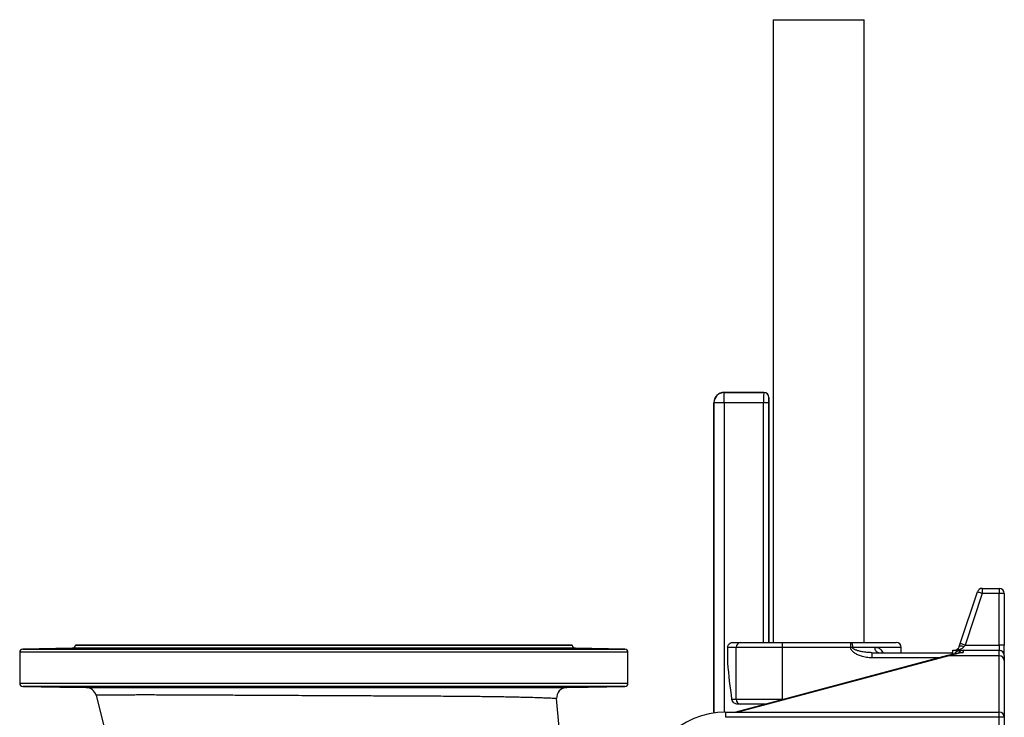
# Model space of a CAD drawing. Header units: millimetres. Extents: x 2510 to 14275, y 2068 to 15413.
# Tile 4 of 13: x 2510 to 7285, y 5418 to 8800. Entities that reach past the tile are written whole.
import ezdxf

# ---------------------------------------------------------------- set-up
doc = ezdxf.new("R2010")
doc.units = ezdxf.units.MM
doc.header["$LTSCALE"] = 5

msp = doc.modelspace()

# ---------------------------------------------------------------- linework, layer by layer
at = {"color": 7, "linetype": 'Continuous', "lineweight": 25}
for p, q in [((6165.1, 8800.2), (6165.1, 5781.4)), ((6165.1, 8800.2), (6385.3, 8800.2)), ((6385.3, 8800.2), (6605.6, 8800.2)), ((6605.6, 5781.4), (6605.6, 8800.2)), ((5926.6, 6993.3), (5927.1, 6992.9)), ((6119.1, 6993.3), (5926.6, 6993.3)), ((5927.1, 6942.9), (5927.1, 6992.9)), ((5927.1, 6992.9), (6118.6, 6992.9)), ((6118.6, 6992.9), (6119.1, 6993.3)), ((5876.6, 6943.3), (5876.6, 5439)), ((5877.1, 6942.9), (5876.6, 6943.3)), ((5927.1, 6942.9), (5877.1, 6942.9)), ((6118.2, 6942.9), (5927.1, 6942.9)), ((6143.2, 6942.9), (6118.2, 6942.9)), ((6144.1, 6968.3), (6143.6, 6967.9)), ((6144.1, 5781.4), (6144.1, 6968.3)), ((7071.3, 5776.2), (7154.6, 6026.2)), ((7178.4, 6018.3), (7095, 5768.3)), ((7178.4, 6043.3), (7260.3, 6043.3)), ((7178.4, 6043.3), (7178.4, 6018.3)), ((7260.3, 6018.3), (7178.4, 6018.3)), ((7260.3, 6043.3), (7260.3, 6018.3)), ((7285.3, 6018.3), (7260.3, 6018.3)), ((7260.3, 5768.3), (7260.3, 6018.3)), ((7285.3, 6018.3), (7285.3, 5768.3)), ((5968.9, 5781.4), (6007.2, 5781.4)), ((6007.2, 5781.4), (6208.8, 5781.4)), ((6208.8, 5781.4), (6208.8, 5756.4)), ((6208.8, 5781.4), (6540.2, 5781.4)), ((6540.2, 5781.4), (6540.2, 5756.4)), ((6540.2, 5781.4), (6760.3, 5781.4)), ((2510.3, 5733.6), (2510.3, 5583.1)), ((2765.6, 5752.8), (2525.1, 5748.6)), ((2780.3, 5768.3), (2780.3, 5767.8)), ((5190.3, 5768.3), (2780.3, 5768.3)), ((2861.9, 5751.2), (2861.9, 5749.8)), ((3206.7, 5751.2), (3206.7, 5749.2)), ((3670, 5751.2), (3670, 5749.4)), ((3789.3, 5750.2), (3789.3, 5751.2)), ((4181.4, 5751.2), (4181.4, 5750.2)), ((4300.6, 5749.4), (4300.6, 5751.2)), ((4764, 5749.2), (4764, 5751.2)), ((5108.8, 5749.8), (5108.8, 5751.2)), ((5190.3, 5767.8), (5190.3, 5768.3)), ((5445.6, 5748.6), (5205.1, 5752.8)), ((5460.3, 5583.1), (5460.3, 5733.6)), ((5943.5, 5756.4), (5943.5, 5681.4)), ((5984.8, 5756.4), (5943.5, 5756.4)), ((6208.8, 5756.4), (5984.8, 5756.4)), ((5984.8, 5506.4), (5984.8, 5756.4)), ((6540.2, 5756.4), (6208.8, 5756.4)), ((6208.8, 5756.4), (6208.8, 5506.4)), ((6549.5, 5756.4), (6540.2, 5756.4)), ((6658.4, 5756.4), (6549.5, 5756.4)), ((6643.5, 5731.4), (6641.1, 5731.5)), ((6643.5, 5731.4), (6643.5, 5706.4)), ((6643.5, 5731.4), (7030.3, 5731.4)), ((6785.3, 5731.4), (6785.3, 5756.4)), ((7035.3, 5723.5), (7035.3, 5743.3)), ((7035.3, 5743.3), (7085.3, 5743.3)), ((7085.3, 5743.3), (7085.3, 5732.2)), ((7085.3, 5743.3), (7260.3, 5743.3)), ((7095, 5768.3), (7260.3, 5768.3)), ((7260.3, 5768.3), (7260.3, 5743.3)), ((7285.3, 5768.3), (7260.3, 5768.3)), ((7260.3, 5716.3), (7260.3, 5743.3)), ((7285.3, 5718.3), (7285.3, 5768.3)), ((7009.9, 5717.2), (5982.9, 5443.3)), ((7260.3, 5716.3), (7016.4, 5716.3)), ((7260.3, 5443.3), (7260.3, 5716.3)), ((7285.3, 5718.3), (7285.3, 5693)), ((7285.3, 5693), (7285.3, 5418.3)), ((2525.1, 5568.1), (2833, 5562.7)), ((2861.9, 5566.9), (2861.9, 5565.5)), ((3206.7, 5567.4), (3206.7, 5565.5)), ((3670, 5567.2), (3670, 5565.5)), ((3789.3, 5565.5), (3789.3, 5566.4)), ((4181.4, 5566.4), (4181.4, 5565.5)), ((4300.6, 5565.5), (4300.6, 5567.2)), ((4764, 5565.5), (4764, 5567.4)), ((5108.8, 5565.5), (5108.8, 5566.9)), ((5163.4, 5563.1), (5445.6, 5568.1)), ((2880.5, 5525.1), (2920.7, 5368.3)), ((5126.2, 5368.3), (5114.4, 5509)), ((5963.1, 5506.4), (5984.8, 5506.4)), ((5984.8, 5506.4), (6208.8, 5506.4)), ((6007.2, 5481.4), (5993.8, 5481.4)), ((6125.6, 5481.4), (6007.2, 5481.4)), ((5935.3, 5418.3), (5935.3, 5443.3)), ((5935.3, 5443.3), (7260.3, 5443.3)), ((7260.3, 5418.3), (5935.3, 5418.3)), ((7260.3, 5418.3), (7260.3, 5443.3)), ((7285.3, 5418.3), (7260.3, 5418.3)), ((7260.3, 4708.6), (7260.3, 5418.3)), ((7285.3, 5418.3), (7285.3, 4708.6))]:
    msp.add_line(p, q, dxfattribs=at)
at = {"color": 8, "linetype": 'Continuous', "lineweight": 25}
for p, q in [((5877.1, 5439), (5877.1, 6942.9)), ((5927.1, 6942.9), (5927.1, 5443.2)), ((6118.2, 5781.4), (6118.2, 6942.9)), ((6143.2, 6942.9), (6143.2, 5781.4)), ((3985.3, 5733.6), (2510.3, 5733.6)), ((2525.1, 5748.6), (3985.3, 5748.6)), ((5205.1, 5752.8), (2765.6, 5752.8)), ((2780.3, 5767.8), (5190.3, 5767.8)), ((3985.3, 5748.6), (5445.6, 5748.6)), ((5460.3, 5733.6), (3985.3, 5733.6)), ((6785.3, 5756.4), (6658.4, 5756.4)), ((7030.3, 5731.4), (7030.3, 5722.5)), ((7016.4, 5716.3), (5992.5, 5443.3)), ((6969.4, 5706.4), (6643.5, 5706.4)), ((2510.3, 5583.1), (3985.3, 5583.1)), ((5445.6, 5568.1), (2525.1, 5568.1)), ((3985.3, 5583.1), (5460.3, 5583.1)), ((6208.8, 5503.5), (6208.8, 5506.4)), ((6208.8, 5506.4), (6219.4, 5506.4)), ((6118.2, 5479.4), (6118.2, 5481.4))]:
    msp.add_line(p, q, dxfattribs=at)
at = {"color": 7, "linetype": 'Continuous', "lineweight": 25, "flags": 128}
for points in [[(7178.4, 6018.3), (7173.7, 6019.9), (7169.3, 6021.3), (7165.2, 6022.7), (7161.6, 6023.9), (7158.6, 6024.9), (7156.4, 6025.6), (7155.1, 6026.1), (7154.6, 6026.2)], [(6540.2, 5781.4), (6542.1, 5780.9), (6543.8, 5779.5), (6545.4, 5777.2), (6546.8, 5774), (6548, 5770.3), (6548.8, 5765.9), (6549.3, 5761.2), (6549.5, 5756.4)], [(6674.9, 5731.4), (6671.7, 5731.8), (6668.6, 5733.3), (6665.7, 5735.6), (6663.2, 5738.7), (6661.2, 5742.5), (6659.6, 5746.8), (6658.7, 5751.5), (6658.4, 5756.4)], [(7066, 5760.4), (7067.8, 5765.6), (7069.5, 5770.9), (7071.3, 5776.2)], [(7089.8, 5760.4), (7085.4, 5761.6), (7081.2, 5762.4), (7077.3, 5763), (7073.8, 5763.2), (7070.8, 5763), (7068.5, 5762.4), (7066.9, 5761.6), (7066, 5760.4)], [(7095, 5768.3), (7090.4, 5769.9), (7085.9, 5771.3), (7081.8, 5772.7), (7078.3, 5773.9), (7075.3, 5774.9), (7073.1, 5775.6), (7071.8, 5776.1), (7071.3, 5776.2)], [(7095, 5768.3), (7093.2, 5765.6), (7091.5, 5763), (7089.8, 5760.4)]]:
    msp.add_lwpolyline(points, dxfattribs=at)
at = {"color": 8, "linetype": 'Continuous', "lineweight": 25, "flags": 128}
msp.add_lwpolyline([(7009.9, 5717.2), (7012.9, 5717.4), (7016.4, 5716.3)], dxfattribs=at)
at = {"color": 7, "linetype": 'Continuous', "lineweight": 25}
for centre, radius, start, end in [((5927.1, 6942.8), 50, 90.0201, 179.9801), ((6118.6, 6967.9), 25, 0.0188, 89.9801), ((7178.4, 6018.3), 25, 90, 161.5651), ((7260.3, 6018.3), 25, 0, 90), ((6008.6, 5757.6), 23.8, 93.3185, 182.9729), ((6760.3, 5756.4), 25, 0, 90), ((2525.3, 5733.6), 15, 91, 180), ((2765.3, 5767.8), 15, 271, 0), ((5205.3, 5767.8), 15, 180, 269), ((5445.3, 5733.6), 15, 0, 89), ((7030.3, 5706.4), 25, 78.463, 90), ((7042.3, 5768.3), 25, 270, 341.5651), ((7085.3, 5718.3), 25, 90, 153.5494), ((7260.3, 5718.3), 25, 0, 90), ((7261.2, 5692.1), 24.2, 2.0679, 91.9288), ((2525.3, 5583.1), 15, 180, 269), ((2832.1, 5512.7), 50, 14.3821, 89), ((5164.2, 5513.1), 50, 91, 184.7823), ((5445.3, 5583.1), 15, 271, 0), ((6008.6, 5505.1), 23.8, 177.0271, 266.6816), ((5935.3, 5043.3), 400, 90, 180), ((7260.3, 5418.3), 25, 0, 90)]:
    msp.add_arc(centre, radius, start, end, dxfattribs=at)
for centre, major_axis, ratio, start_param, end_param in [((5926.6, 6943.3), (-35.4, 35.4), 0.999695, 5.497939, 7.068431), ((6118.6, 6942.9), (0, 50), 0.008728, 0.017453, 1.570796), ((6119.1, 6968.3), (17.7, 17.7), 0.999695, 5.497939, 7.068431), ((6143.6, 6942.9), (0, 25), 0.017455, 0.017453, 1.570796), ((7212.9, 5343.3), (544.4, 0), 0.734815, 1.807271, 1.94013), ((7042.3, 5768.3), (50, 0), 0.5, 4.712389, 5.961435), ((6410.3, 5892.6), (0, 1146.8), 0.414214, 1.756065, 1.914329)]:
    msp.add_ellipse(centre, major_axis=major_axis, ratio=ratio, start_param=start_param, end_param=end_param, dxfattribs=at)
at = {"color": 8, "linetype": 'Continuous', "lineweight": 25}
msp.add_ellipse((7085.3, 5718.3), major_axis=(45, 0), ratio=0.555556, start_param=1.570796, end_param=2.879759, dxfattribs=at)
at = {"color": 7, "linetype": 'Continuous', "lineweight": 25}
for points, knots in [([(5943.5, 5756.4), (5943.7, 5759.1), (5944.3, 5764.7), (5948.6, 5772.1), (5954.9, 5777.7), (5962, 5780.9), (5966.9, 5781.2), (5968.9, 5781.4)], [0, 0, 0, 0, 0.209959, 0.419865, 0.631308, 0.846238, 1, 1, 1, 1]), ([(2711.9, 5751.2), (2707.8, 5751.1), (2700.7, 5750.9), (2688.6, 5750.7), (2676.9, 5750.5), (2664.7, 5750.3), (2652.4, 5750.1), (2640.4, 5749.9), (2629, 5749.7), (2618.5, 5749.5), (2609.2, 5749.4), (2601.4, 5749.3), (2595.3, 5749.3), (2591.1, 5749.2), (2588.8, 5749.2), (2588.6, 5749.3), (2590.5, 5749.3), (2594.4, 5749.4), (2600.6, 5749.6), (2609, 5749.7), (2619.2, 5749.9), (2629.7, 5750.1), (2641.2, 5750.4), (2653.3, 5750.6), (2665.5, 5750.8), (2677.3, 5751), (2684.7, 5751.1), (2688.2, 5751.2)], [0, 0, 0, 0, 0.0510703, 0.0903599, 0.129652, 0.1689454, 0.2082402, 0.2475348, 0.2868289, 0.3261186, 0.3654098, 0.4046942, 0.4439794, 0.48326, 0.5225401, 0.5618178, 0.6010956, 0.6403746, 0.679653, 0.7286369, 0.7679293, 0.8072211, 0.8465135, 0.8858068, 0.9250996, 0.9643955, 1, 1, 1, 1]), ([(2688.2, 5751.2), (2690.2, 5751.2), (2695.4, 5751.3), (2704.6, 5751.5), (2715.4, 5751.7), (2726.4, 5751.8), (2737.3, 5752), (2747.7, 5752.2), (2757.5, 5752.4), (2766.3, 5752.5), (2773.8, 5752.6), (2779.9, 5752.7), (2784.3, 5752.7), (2787, 5752.7), (2787.9, 5752.7), (2786.9, 5752.6), (2784.1, 5752.6), (2779.5, 5752.4), (2773.4, 5752.3), (2765.7, 5752.1), (2756.9, 5752), (2747.1, 5751.8), (2736.6, 5751.6), (2725.7, 5751.4), (2717.4, 5751.2), (2712.8, 5751.2), (2711.9, 5751.2)], [0, 0, 0, 0, 0.028478, 0.072127, 0.115777, 0.159428, 0.20308, 0.246731, 0.290383, 0.33403, 0.377677, 0.421318, 0.464958, 0.508592, 0.552226, 0.595858, 0.63949, 0.683125, 0.726759, 0.7704, 0.814042, 0.857689, 0.901336, 0.944989, 0.98864, 1, 1, 1, 1]), ([(2929.5, 5751.2), (2926.4, 5751.1), (2921.4, 5750.9), (2911, 5750.6), (2901.1, 5750.4), (2890.2, 5750.2), (2878.5, 5750), (2866.3, 5749.8), (2854, 5749.6), (2842, 5749.5), (2830.6, 5749.4), (2820.1, 5749.3), (2810.8, 5749.2), (2803, 5749.2), (2796.8, 5749.2), (2792.6, 5749.3), (2790.4, 5749.4), (2790.2, 5749.5), (2792, 5749.6), (2796, 5749.8), (2802.2, 5750), (2810.6, 5750.2), (2820.7, 5750.4), (2831.3, 5750.6), (2842.8, 5750.8), (2853.1, 5751), (2859.6, 5751.1), (2861.9, 5751.2)], [0, 0, 0, 0, 0.063857, 0.10315, 0.142446, 0.181742, 0.221041, 0.260338, 0.299634, 0.338927, 0.378219, 0.417506, 0.456793, 0.496075, 0.535358, 0.574638, 0.613919, 0.653201, 0.692483, 0.731769, 0.771055, 0.820061, 0.859357, 0.898656, 0.937952, 0.97725, 1, 1, 1, 1]), ([(2861.9, 5751.2), (2864.1, 5751.2), (2868.6, 5751.3), (2877.1, 5751.5), (2886.5, 5751.7), (2896.8, 5751.9), (2907.6, 5752.1), (2918.6, 5752.3), (2929.5, 5752.4), (2940, 5752.5), (2949.7, 5752.6), (2958.5, 5752.7), (2966, 5752.7), (2972.1, 5752.7), (2976.6, 5752.7), (2979.2, 5752.6), (2980.1, 5752.5), (2979.1, 5752.4), (2976.3, 5752.2), (2971.8, 5752.1), (2965.6, 5751.9), (2958, 5751.7), (2949.2, 5751.5), (2939.7, 5751.3), (2932.9, 5751.2), (2929.5, 5751.2)], [0, 0, 0, 0, 0.0427377, 0.086391, 0.1300431, 0.173697, 0.2173503, 0.2610013, 0.304654, 0.3483003, 0.3919482, 0.4355871, 0.4792276, 0.522862, 0.5664964, 0.6101295, 0.6537625, 0.6973991, 0.7410362, 0.7846788, 0.8283223, 0.8719714, 0.9156225, 0.9578107, 1, 1, 1, 1]), ([(3307.8, 5751.2), (3307.6, 5751.1), (3307.1, 5751), (3303.9, 5750.8), (3298.8, 5750.6), (3292, 5750.3), (3283.5, 5750.1), (3273.6, 5749.9), (3262.6, 5749.8), (3250.9, 5749.6), (3238.8, 5749.5), (3226.5, 5749.4), (3214.5, 5749.3), (3203, 5749.2), (3192.6, 5749.2), (3183.2, 5749.2), (3175.5, 5749.3), (3169.3, 5749.4), (3165.1, 5749.5), (3162.8, 5749.7), (3162.7, 5749.8), (3164.5, 5750), (3168.4, 5750.2), (3174.7, 5750.5), (3183, 5750.7), (3193.2, 5750.9), (3201.1, 5751.1), (3205.8, 5751.1), (3206.7, 5751.2)], [0, 0, 0, 0, 0.0384072, 0.0768146, 0.1161051, 0.1553953, 0.194688, 0.2339823, 0.2732729, 0.3125649, 0.3518521, 0.3911388, 0.43042, 0.4697008, 0.5089788, 0.5482562, 0.5875323, 0.6268078, 0.6660857, 0.7053635, 0.7446458, 0.7839284, 0.8232162, 0.8625042, 0.9115238, 0.9508142, 0.990104, 1, 1, 1, 1]), ([(3206.7, 5751.2), (3206.8, 5751.2), (3207.6, 5751.2), (3210.1, 5751.3), (3215.6, 5751.6), (3223.2, 5751.8), (3232.3, 5752), (3241.7, 5752.1), (3252, 5752.3), (3262.8, 5752.4), (3273.8, 5752.6), (3284.7, 5752.6), (3295.2, 5752.7), (3304.9, 5752.7), (3313.7, 5752.7), (3321.3, 5752.7), (3327.3, 5752.6), (3331.8, 5752.5), (3334.5, 5752.3), (3335.4, 5752.2), (3334.4, 5752), (3331.6, 5751.8), (3327, 5751.6), (3319.7, 5751.4), (3312.3, 5751.3), (3307.8, 5751.2)], [0, 0, 0, 0, 0.002527, 0.046183, 0.089837, 0.144307, 0.187964, 0.23162, 0.27528, 0.318937, 0.362591, 0.406242, 0.449889, 0.493535, 0.537178, 0.580819, 0.624459, 0.6681, 0.711745, 0.75539, 0.799041, 0.842693, 0.886351, 0.930009, 1, 1, 1, 1]), ([(3789.3, 5751.2), (3789.7, 5751.1), (3791.6, 5751.1), (3793.8, 5750.9), (3794.8, 5750.7), (3793.7, 5750.5), (3790.6, 5750.3), (3785.5, 5750.1), (3778.6, 5749.9), (3770.1, 5749.7), (3760.3, 5749.5), (3749.3, 5749.4), (3737.6, 5749.3), (3725.4, 5749.3), (3713.2, 5749.2), (3701.1, 5749.2), (3689.7, 5749.3), (3679.2, 5749.3), (3669.9, 5749.4), (3662.1, 5749.6), (3656, 5749.7), (3651.8, 5749.9), (3649.5, 5750.1), (3649.3, 5750.3), (3651.1, 5750.5), (3655.1, 5750.7), (3661.1, 5750.9), (3666.9, 5751.1), (3670, 5751.2)], [0, 0, 0, 0, 0.01109, 0.050376, 0.089662, 0.128953, 0.168243, 0.207536, 0.246828, 0.286119, 0.32541, 0.364695, 0.40398, 0.443262, 0.482541, 0.521818, 0.561094, 0.600371, 0.639646, 0.678924, 0.718202, 0.757485, 0.796768, 0.836056, 0.875345, 0.914636, 0.953929, 1, 1, 1, 1]), ([(3670, 5751.2), (3669.8, 5751.2), (3669.1, 5751.3), (3669, 5751.4), (3670.7, 5751.6), (3674.2, 5751.8), (3679.8, 5752), (3687.3, 5752.2), (3696.4, 5752.4), (3705.8, 5752.5), (3716.1, 5752.6), (3726.9, 5752.7), (3737.9, 5752.7), (3748.8, 5752.7), (3759.3, 5752.7), (3769.1, 5752.6), (3777.8, 5752.6), (3785.4, 5752.4), (3791.4, 5752.3), (3795.9, 5752.1), (3798.6, 5752), (3799.5, 5751.8), (3798.5, 5751.6), (3795.5, 5751.4), (3791.5, 5751.2), (3789.3, 5751.2)], [0, 0, 0, 0, 0.016816, 0.060467, 0.104119, 0.147775, 0.191429, 0.245907, 0.289552, 0.333198, 0.376842, 0.420489, 0.464129, 0.507771, 0.551408, 0.595043, 0.638681, 0.682316, 0.725958, 0.7696, 0.813248, 0.856897, 0.900551, 0.944205, 1, 1, 1, 1]), ([(4181.4, 5751.2), (4180.1, 5751.2), (4176.9, 5751.3), (4173.6, 5751.5), (4171.5, 5751.7), (4171.4, 5751.9), (4173, 5752), (4176.5, 5752.2), (4182.1, 5752.4), (4189.6, 5752.5), (4198.7, 5752.6), (4208.2, 5752.7), (4218.5, 5752.7), (4229.3, 5752.7), (4240.3, 5752.7), (4251.2, 5752.6), (4261.6, 5752.5), (4271.4, 5752.4), (4280.2, 5752.2), (4287.7, 5752.1), (4293.8, 5751.9), (4298.3, 5751.7), (4300.9, 5751.5), (4301.9, 5751.3), (4301, 5751.2), (4300.6, 5751.2)], [0, 0, 0, 0, 0.0311371, 0.0747871, 0.1184372, 0.1620913, 0.2057448, 0.2493983, 0.2930511, 0.3475183, 0.3911545, 0.4347898, 0.4784269, 0.522063, 0.5656985, 0.6093321, 0.652967, 0.6966009, 0.740243, 0.783883, 0.8275295, 0.8711773, 0.9148306, 0.9584831, 1, 1, 1, 1]), ([(4300.6, 5751.2), (4302.3, 5751.1), (4306.7, 5751), (4312.6, 5750.8), (4317.6, 5750.6), (4320.6, 5750.4), (4321.6, 5750.2), (4320.4, 5750), (4317.3, 5749.8), (4312.2, 5749.6), (4305.4, 5749.5), (4296.9, 5749.4), (4287, 5749.3), (4276, 5749.2), (4264.3, 5749.2), (4252.2, 5749.2), (4239.9, 5749.3), (4227.9, 5749.4), (4216.5, 5749.5), (4206, 5749.6), (4196.7, 5749.8), (4188.9, 5750), (4182.7, 5750.2), (4178.5, 5750.4), (4176.2, 5750.6), (4176.1, 5750.8), (4177.7, 5751), (4180.2, 5751.1), (4181.4, 5751.2)], [0, 0, 0, 0, 0.023965, 0.06325, 0.102535, 0.141825, 0.181115, 0.220406, 0.259697, 0.298986, 0.338274, 0.377557, 0.416841, 0.456119, 0.495397, 0.534671, 0.573947, 0.61322, 0.652494, 0.691771, 0.731049, 0.770331, 0.809614, 0.848902, 0.888189, 0.92748, 0.966771, 1, 1, 1, 1]), ([(4662.9, 5751.2), (4659.9, 5751.2), (4654, 5751.3), (4647, 5751.5), (4641.5, 5751.7), (4637.7, 5751.9), (4635.6, 5752.1), (4635.5, 5752.3), (4637.2, 5752.4), (4640.6, 5752.5), (4646.2, 5752.6), (4653.8, 5752.7), (4662.9, 5752.7), (4672.3, 5752.7), (4682.6, 5752.7), (4693.4, 5752.6), (4704.4, 5752.5), (4715.3, 5752.3), (4725.8, 5752.2), (4735.5, 5752), (4744.3, 5751.8), (4751.8, 5751.6), (4757.9, 5751.5), (4761.9, 5751.3), (4763.4, 5751.2), (4764, 5751.2)], [0, 0, 0, 0, 0.045487, 0.089138, 0.132789, 0.176444, 0.220098, 0.263752, 0.307405, 0.351052, 0.3947, 0.449144, 0.492778, 0.536414, 0.580046, 0.623682, 0.667318, 0.710955, 0.754595, 0.798238, 0.841887, 0.885535, 0.929189, 0.972842, 1, 1, 1, 1]), ([(4764, 5751.2), (4767.4, 5751.1), (4774.5, 5751), (4784.1, 5750.8), (4792.5, 5750.6), (4799.2, 5750.3), (4804.2, 5750.1), (4807.2, 5749.9), (4808.2, 5749.8), (4807.1, 5749.6), (4804, 5749.5), (4798.9, 5749.4), (4792, 5749.3), (4783.5, 5749.2), (4773.6, 5749.2), (4762.7, 5749.2), (4751, 5749.3), (4738.8, 5749.4), (4726.5, 5749.5), (4714.5, 5749.7), (4703.1, 5749.8), (4692.6, 5750), (4683.3, 5750.2), (4675.5, 5750.4), (4669.4, 5750.7), (4665.2, 5750.9), (4663.2, 5751), (4662.9, 5751.1), (4662.9, 5751.2)], [0, 0, 0, 0, 0.036864, 0.076149, 0.115436, 0.154727, 0.194017, 0.233308, 0.272599, 0.311887, 0.351175, 0.390458, 0.429741, 0.469019, 0.508295, 0.547571, 0.586845, 0.62612, 0.665394, 0.704673, 0.743951, 0.783234, 0.822518, 0.861806, 0.901095, 0.940386, 0.979677, 1, 1, 1, 1]), ([(5041.2, 5751.2), (5036.4, 5751.2), (5028.1, 5751.4), (5017.5, 5751.6), (5009.2, 5751.8), (5002.2, 5752), (4996.7, 5752.2), (4992.9, 5752.3), (4990.9, 5752.5), (4990.7, 5752.6), (4992.4, 5752.6), (4995.9, 5752.7), (5001.5, 5752.7), (5009, 5752.7), (5018.1, 5752.6), (5027.6, 5752.6), (5037.9, 5752.4), (5048.6, 5752.3), (5059.6, 5752.1), (5070.5, 5752), (5081, 5751.8), (5090.8, 5751.6), (5099.5, 5751.4), (5105.3, 5751.2), (5108.1, 5751.2), (5108.8, 5751.2)], [0, 0, 0, 0, 0.059837, 0.103492, 0.147147, 0.190804, 0.234461, 0.278116, 0.321771, 0.365421, 0.40907, 0.452713, 0.496356, 0.550776, 0.594418, 0.63806, 0.6817, 0.725342, 0.768987, 0.812634, 0.856287, 0.89994, 0.943597, 0.987254, 1, 1, 1, 1]), ([(5108.8, 5751.2), (5112, 5751.1), (5115.2, 5751.1), (5121.6, 5751), (5124.8, 5750.9), (5134.2, 5750.7), (5140.1, 5750.6), (5147.1, 5750.5), (5148.4, 5750.5), (5151.1, 5750.4), (5152.4, 5750.4), (5156.1, 5750.3), (5158.5, 5750.2), (5161.8, 5750.1), (5162.9, 5750.1), (5165, 5750.1), (5165.9, 5750), (5168.8, 5750), (5170.5, 5749.9), (5173.5, 5749.8), (5174.8, 5749.8), (5176.5, 5749.7), (5177, 5749.7), (5177.9, 5749.6), (5178.3, 5749.6), (5179.3, 5749.6), (5179.8, 5749.5), (5180.2, 5749.5), (5180.3, 5749.5), (5180.3, 5749.4), (5180.3, 5749.4), (5179.9, 5749.3), (5178.7, 5749.3), (5176.1, 5749.3), (5175.6, 5749.3), (5174.3, 5749.2), (5173.7, 5749.2), (5171.5, 5749.2), (5169.9, 5749.2), (5167.2, 5749.2), (5166.3, 5749.2), (5164.3, 5749.2), (5163.2, 5749.2), (5160, 5749.2), (5157.7, 5749.3), (5152.8, 5749.3), (5150.3, 5749.3), (5146.2, 5749.3), (5144.8, 5749.3), (5141.9, 5749.4), (5140.5, 5749.4), (5136.1, 5749.4), (5133.1, 5749.5), (5128.5, 5749.5), (5126.9, 5749.5), (5123.8, 5749.6), (5122.2, 5749.6), (5114.1, 5749.7), (5107.7, 5749.8), (5099.6, 5749.9), (5098, 5749.9), (5094.7, 5750), (5093.2, 5750), (5088.4, 5750.1), (5085.3, 5750.1), (5080.8, 5750.2), (5079.3, 5750.2), (5076.3, 5750.3), (5074.9, 5750.3), (5070.6, 5750.4), (5065.1, 5750.5), (5060.1, 5750.6), (5056.6, 5750.7), (5055.4, 5750.7), (5053.2, 5750.8), (5052.2, 5750.8), (5049.2, 5750.9), (5047.3, 5751), (5044.8, 5751), (5044, 5751.1), (5042.5, 5751.1), (5041.8, 5751.1), (5041.2, 5751.2)], [0, 0, 0, 0, 0.03125, 0.03125, 0.0625, 0.0625, 0.125, 0.125, 0.140625, 0.140625, 0.15625, 0.15625, 0.1875, 0.1875, 0.203125, 0.203125, 0.21875, 0.21875, 0.25, 0.25, 0.28125, 0.28125, 0.296875, 0.296875, 0.3125, 0.3125, 0.34375, 0.34375, 0.359375, 0.359375, 0.375, 0.375, 0.4375, 0.4375, 0.453125, 0.453125, 0.46875, 0.46875, 0.5, 0.5, 0.515625, 0.515625, 0.53125, 0.53125, 0.5625, 0.5625, 0.59375, 0.59375, 0.609375, 0.609375, 0.625, 0.625, 0.65625, 0.65625, 0.671875, 0.671875, 0.6875, 0.6875, 0.75, 0.75, 0.765625, 0.765625, 0.78125, 0.78125, 0.8125, 0.8125, 0.828125, 0.828125, 0.84375, 0.84375, 0.875, 0.90625, 0.90625, 0.921875, 0.921875, 0.9375, 0.9375, 0.96875, 0.96875, 0.984375, 0.984375, 1, 1, 1, 1]), ([(5258.8, 5751.2), (5252.6, 5751.3), (5242.7, 5751.4), (5229.4, 5751.7), (5219.2, 5751.9), (5209.7, 5752), (5201.4, 5752.2), (5194.4, 5752.4), (5188.9, 5752.5), (5185.1, 5752.6), (5183.1, 5752.7), (5183, 5752.7), (5184.6, 5752.7), (5188.1, 5752.7), (5193.7, 5752.6), (5201.2, 5752.5), (5210.3, 5752.4), (5219.8, 5752.2), (5230.1, 5752.1), (5240.9, 5751.9), (5251.9, 5751.7), (5262.7, 5751.5), (5273.1, 5751.3), (5279.4, 5751.2), (5282.5, 5751.2)], [0, 0, 0, 0, 0.074133, 0.117792, 0.161453, 0.205115, 0.248777, 0.292438, 0.336098, 0.379751, 0.423405, 0.467051, 0.510698, 0.55434, 0.597983, 0.652401, 0.696055, 0.739708, 0.783363, 0.827017, 0.870676, 0.914335, 0.957168, 1, 1, 1, 1]), ([(5282.5, 5751.2), (5288.7, 5751.1), (5298.9, 5750.9), (5313.6, 5750.6), (5325.8, 5750.4), (5337.5, 5750.2), (5348.4, 5750), (5358.1, 5749.8), (5366.5, 5749.6), (5373.3, 5749.5), (5378.3, 5749.4), (5381.3, 5749.3), (5382.2, 5749.2), (5381.1, 5749.2), (5378, 5749.2), (5372.9, 5749.3), (5366, 5749.4), (5357.5, 5749.5), (5347.7, 5749.6), (5336.7, 5749.8), (5325, 5750), (5312.8, 5750.2), (5300.6, 5750.4), (5288.5, 5750.6), (5277.4, 5750.8), (5267.3, 5751), (5261.6, 5751.1), (5258.8, 5751.2)], [0, 0, 0, 0, 0.062615, 0.101908, 0.141201, 0.180496, 0.219792, 0.259088, 0.298384, 0.337674, 0.376966, 0.416251, 0.455537, 0.494818, 0.534099, 0.573379, 0.612658, 0.651939, 0.691219, 0.730504, 0.769789, 0.809078, 0.848368, 0.887662, 0.926957, 0.963478, 1, 1, 1, 1]), ([(6643.5, 5706.4), (6634.8, 5706.8), (6617.3, 5707.7), (6594.3, 5713.5), (6574.5, 5721), (6558.8, 5729.7), (6547.4, 5739.2), (6541.2, 5748.5), (6540.5, 5754), (6540.2, 5756.4)], [0, 0, 0, 0, 0.213949, 0.428032, 0.580165, 0.731933, 0.867001, 0.941811, 1, 1, 1, 1]), ([(7075.4, 5731.5), (7071.5, 5730.8), (7056.1, 5728.1), (7034.2, 5723.4), (7016.5, 5718.9), (7009.9, 5717.2)], [0, 0, 0, 0, 0.181552, 0.698243, 1, 1, 1, 1]), ([(2711.9, 5565.5), (2707.8, 5565.5), (2700.7, 5565.7), (2688.6, 5565.9), (2676.9, 5566.1), (2664.7, 5566.4), (2652.4, 5566.6), (2640.4, 5566.7), (2629, 5566.9), (2618.5, 5567.1), (2609.2, 5567.2), (2601.4, 5567.3), (2595.2, 5567.4), (2591.1, 5567.4), (2588.9, 5567.4), (2589, 5567.4), (2589, 5567.4)], [0, 0, 0, 0, 0.093633, 0.165632, 0.237629, 0.309635, 0.381637, 0.453644, 0.525647, 0.597644, 0.669642, 0.74163, 0.813616, 0.885596, 0.957574, 1, 1, 1, 1]), ([(2589, 5567.4), (2589.4, 5567.3), (2590.4, 5567.3), (2594.4, 5567.2), (2600.6, 5567), (2609, 5566.9), (2619.2, 5566.7), (2629.7, 5566.5), (2641.2, 5566.3), (2653.3, 5566.1), (2665.5, 5565.8), (2677.3, 5565.6), (2684.7, 5565.5), (2688.2, 5565.5)], [0, 0, 0, 0, 0.0896439, 0.1792886, 0.2689355, 0.3807305, 0.4704089, 0.5600835, 0.6497613, 0.7394383, 0.8291204, 0.9188026, 1, 1, 1, 1]), ([(2688.2, 5565.5), (2690.2, 5565.4), (2695.3, 5565.3), (2704.4, 5565.2), (2715.2, 5565), (2726.2, 5564.8), (2737.1, 5564.6), (2747.6, 5564.4), (2757.4, 5564.3), (2766.1, 5564.1), (2773.7, 5564), (2779.8, 5564), (2784.4, 5563.9), (2785.9, 5563.9), (2786.7, 5563.9)], [0, 0, 0, 0, 0.054717, 0.140657, 0.2266, 0.312541, 0.398487, 0.484431, 0.570374, 0.656311, 0.742246, 0.828169, 0.914091, 1, 1, 1, 1]), ([(2787.6, 5563.9), (2787.6, 5563.9), (2787.9, 5563.9), (2786.8, 5564), (2784.2, 5564.1), (2779.6, 5564.2), (2773.5, 5564.3), (2765.9, 5564.5), (2757, 5564.7), (2747.2, 5564.8), (2736.7, 5565), (2725.8, 5565.2), (2717.5, 5565.4), (2712.9, 5565.4), (2711.9, 5565.5)], [0, 0, 0, 0, 0.001645, 0.098777, 0.19591, 0.293049, 0.390189, 0.48734, 0.584495, 0.681664, 0.778829, 0.87601, 0.973182, 1, 1, 1, 1]), ([(2929.5, 5565.5), (2926.4, 5565.6), (2921.4, 5565.7), (2910.9, 5566), (2901.1, 5566.2), (2890.2, 5566.4), (2878.4, 5566.6), (2866.3, 5566.8), (2854, 5567), (2842, 5567.1), (2830.6, 5567.2), (2820.1, 5567.3), (2810.8, 5567.4), (2803, 5567.4), (2796.8, 5567.4), (2792.7, 5567.3), (2790.5, 5567.3), (2790.6, 5567.2), (2790.6, 5567.2)], [0, 0, 0, 0, 0.100276, 0.161949, 0.223622, 0.285303, 0.346981, 0.408657, 0.470333, 0.532003, 0.593676, 0.655336, 0.716998, 0.778652, 0.840307, 0.901958, 0.96361, 1, 1, 1, 1]), ([(2790.5, 5567.1), (2791, 5567.1), (2792, 5567), (2796, 5566.8), (2802.2, 5566.6), (2810.6, 5566.4), (2820.7, 5566.2), (2831.3, 5566), (2842.8, 5565.8), (2853.1, 5565.6), (2859.6, 5565.5), (2861.9, 5565.5)], [0, 0, 0, 0, 0.113281, 0.226573, 0.339866, 0.481187, 0.594516, 0.707837, 0.821165, 0.934489, 1, 1, 1, 1]), ([(2833, 5562.7), (2833.3, 5562.7), (2834, 5562.7), (2839.6, 5562.7), (2848.4, 5562.7), (2860.9, 5562.7), (2877.1, 5562.7), (2896.6, 5562.7), (2919.3, 5562.7), (2944.9, 5562.7), (2973.9, 5562.7), (3006.3, 5562.7), (3042.1, 5562.7), (3080.8, 5562.7), (3122.2, 5562.7), (3166.4, 5562.7), (3213.6, 5562.7), (3263.7, 5562.7), (3316.8, 5562.7), (3371.5, 5562.7), (3427.6, 5562.7), (3484.9, 5562.7), (3544.4, 5562.7), (3605.9, 5562.7), (3669.3, 5562.7), (3732.9, 5562.8), (3796.7, 5562.8), (3860.2, 5562.8), (3924.9, 5562.8), (3990.3, 5562.8), (4056.4, 5562.8), (4116.3, 5562.8), (4169.7, 5562.8), (4217, 5562.8), (4264, 5562.8), (4315.7, 5562.8), (4371.8, 5562.8), (4431.8, 5562.9), (4491, 5562.9), (4549.2, 5562.9), (4606.1, 5562.9), (4660.8, 5562.9), (4713, 5562.9), (4762.8, 5562.9), (4810.6, 5562.9), (4856.4, 5562.9), (4899.8, 5562.9), (4940.1, 5563), (4977.3, 5563), (5011.4, 5563), (5042.6, 5563), (5070.7, 5563), (5095.6, 5563), (5118.1, 5563.1), (5137.3, 5563.1), (5152, 5563.1), (5161.5, 5563.1), (5162.8, 5563.1), (5163.4, 5563.1)], [0, 0, 0, 0, 0.017293, 0.0346, 0.051893, 0.069687, 0.087494, 0.105288, 0.122653, 0.140031, 0.157396, 0.17524, 0.193098, 0.210942, 0.228742, 0.246555, 0.264355, 0.282675, 0.30101, 0.319331, 0.337074, 0.35483, 0.372573, 0.39084, 0.409121, 0.427387, 0.444996, 0.462619, 0.480228, 0.498352, 0.516491, 0.534614, 0.547744, 0.560873, 0.574094, 0.587314, 0.604875, 0.622448, 0.640009, 0.65807, 0.676146, 0.694207, 0.711933, 0.729672, 0.747398, 0.765623, 0.783862, 0.802088, 0.820072, 0.83807, 0.856054, 0.874557, 0.893074, 0.911576, 0.933452, 0.955327, 0.977664, 1, 1, 1, 1]), ([(2861.9, 5565.5), (2864.1, 5565.4), (2868.5, 5565.3), (2876.9, 5565.1), (2886.3, 5564.9), (2896.6, 5564.7), (2907.4, 5564.5), (2918.4, 5564.4), (2929.3, 5564.2), (2939.8, 5564.1), (2949.6, 5564), (2958.3, 5563.9), (2965.9, 5563.9), (2972, 5563.9), (2976.6, 5563.9), (2978.1, 5564), (2978.9, 5564)], [0, 0, 0, 0, 0.0687919, 0.1404354, 0.2120772, 0.2837218, 0.355364, 0.4270068, 0.4986493, 0.5702825, 0.6419181, 0.7135409, 0.7851625, 0.8567763, 0.9283887, 1, 1, 1, 1]), ([(2979.8, 5564.1), (2979.8, 5564.1), (2980.1, 5564.1), (2979, 5564.2), (2976.4, 5564.4), (2971.9, 5564.5), (2965.7, 5564.7), (2958.1, 5564.9), (2949.4, 5565.1), (2939.8, 5565.3), (2932.9, 5565.4), (2929.5, 5565.5)], [0, 0, 0, 0, 0.001567, 0.127102, 0.252636, 0.378192, 0.503745, 0.629318, 0.754889, 0.877442, 1, 1, 1, 1]), ([(3307.8, 5565.5), (3307.6, 5565.5), (3307.1, 5565.6), (3303.9, 5565.9), (3298.8, 5566.1), (3292, 5566.3), (3283.4, 5566.5), (3273.6, 5566.7), (3262.6, 5566.9), (3250.9, 5567), (3238.7, 5567.2), (3226.5, 5567.3), (3214.5, 5567.3), (3203, 5567.4), (3192.5, 5567.4), (3183.2, 5567.4), (3175.4, 5567.3), (3169.3, 5567.2), (3165.1, 5567.1), (3162.8, 5567), (3162.7, 5566.8), (3164.5, 5566.6), (3168.4, 5566.4), (3174.7, 5566.2), (3183, 5565.9), (3193.2, 5565.7), (3201.1, 5565.6), (3205.8, 5565.5), (3206.7, 5565.5)], [0, 0, 0, 0, 0.038424, 0.076848, 0.116139, 0.155429, 0.194723, 0.234016, 0.273308, 0.312598, 0.351886, 0.391173, 0.430454, 0.469735, 0.509012, 0.548289, 0.587566, 0.626842, 0.66612, 0.705398, 0.74468, 0.783962, 0.82325, 0.862538, 0.911558, 0.950847, 0.990138, 1, 1, 1, 1]), ([(3206.7, 5565.5), (3206.7, 5565.5), (3207.6, 5565.4), (3210, 5565.3), (3215.5, 5565.1), (3223, 5564.9), (3232.1, 5564.7), (3241.5, 5564.5), (3251.8, 5564.3), (3262.6, 5564.2), (3273.6, 5564.1), (3284.5, 5564), (3295, 5563.9), (3304.8, 5563.9), (3313.5, 5563.9), (3321.1, 5564), (3327.2, 5564), (3331.8, 5564.1), (3333.4, 5564.2), (3334.1, 5564.3)], [0, 0, 0, 0, 0.002376, 0.063784, 0.125191, 0.201811, 0.263222, 0.324633, 0.386044, 0.447453, 0.508861, 0.570266, 0.631661, 0.693056, 0.754443, 0.815832, 0.87722, 0.938606, 1, 1, 1, 1]), ([(3335, 5564.4), (3335, 5564.4), (3335.3, 5564.5), (3334.3, 5564.6), (3331.7, 5564.8), (3327.1, 5565), (3319.8, 5565.2), (3312.4, 5565.4), (3307.8, 5565.5)], [0, 0, 0, 0, 0.0018784, 0.1793953, 0.3569116, 0.534454, 0.7119954, 1, 1, 1, 1]), ([(3649.6, 5566.3), (3650.1, 5566.3), (3651.1, 5566.1), (3655.1, 5565.9), (3661.1, 5565.7), (3666.9, 5565.5), (3670, 5565.5)], [0, 0, 0, 0, 0.239689, 0.479398, 0.719114, 1, 1, 1, 1]), ([(3794.4, 5565.9), (3794.4, 5565.9), (3794.8, 5566), (3793.5, 5566.1), (3790.6, 5566.3), (3785.5, 5566.6), (3778.6, 5566.7), (3770.1, 5566.9), (3760.3, 5567.1), (3749.3, 5567.2), (3737.6, 5567.3), (3725.4, 5567.4), (3713.1, 5567.4), (3701.1, 5567.4), (3689.7, 5567.4), (3679.2, 5567.3), (3669.9, 5567.2), (3662.1, 5567.1), (3656, 5566.9), (3651.8, 5566.7), (3649.6, 5566.6), (3649.7, 5566.4), (3649.7, 5566.4)], [0, 0, 0, 0, 0.001659, 0.055363, 0.109067, 0.162773, 0.216479, 0.270182, 0.323885, 0.377582, 0.431279, 0.484967, 0.538657, 0.59234, 0.646024, 0.699707, 0.75339, 0.807076, 0.860762, 0.914455, 0.968148, 1, 1, 1, 1]), ([(3670, 5565.5), (3669.8, 5565.4), (3669.3, 5565.4), (3669.3, 5565.3), (3669.4, 5565.3)], [0, 0, 0, 0, 0.375927, 1, 1, 1, 1]), ([(3669.3, 5565.2), (3669.7, 5565.1), (3670.5, 5565), (3674.1, 5564.8), (3679.6, 5564.6), (3687.1, 5564.4), (3696.2, 5564.3), (3705.7, 5564.1), (3716, 5564), (3726.7, 5564), (3737.7, 5563.9), (3748.6, 5563.9), (3759.1, 5563.9), (3768.9, 5564), (3777.7, 5564.1), (3785.3, 5564.2), (3791.3, 5564.3), (3795.9, 5564.5), (3797.5, 5564.6), (3798.3, 5564.7)], [0, 0, 0, 0, 0.057987, 0.11598, 0.173971, 0.246337, 0.304317, 0.362297, 0.420276, 0.478256, 0.536229, 0.594201, 0.652168, 0.710135, 0.768101, 0.82607, 0.884043, 0.942017, 1, 1, 1, 1]), ([(3789.3, 5565.5), (3789.7, 5565.5), (3791.6, 5565.6), (3792.7, 5565.6), (3793.5, 5565.7)], [0, 0, 0, 0, 0.2206113, 1, 1, 1, 1]), ([(3799.1, 5564.8), (3799.2, 5564.8), (3799.5, 5564.9), (3798.3, 5565), (3795.6, 5565.2), (3791.6, 5565.4), (3789.3, 5565.5)], [0, 0, 0, 0, 0.003671, 0.306086, 0.608493, 1, 1, 1, 1]), ([(4181.4, 5565.5), (4180.1, 5565.4), (4177, 5565.3), (4173.7, 5565.1), (4171.7, 5565), (4171.7, 5564.9), (4171.7, 5564.8)], [0, 0, 0, 0, 0.2121997, 0.5144512, 0.8166984, 1, 1, 1, 1]), ([(4171.7, 5564.8), (4172.1, 5564.7), (4172.9, 5564.6), (4176.5, 5564.4), (4182, 5564.2), (4189.5, 5564.1), (4198.6, 5564), (4208.1, 5563.9), (4218.4, 5563.9), (4229.2, 5563.9), (4240.2, 5563.9), (4251.1, 5564), (4261.5, 5564.1), (4271.3, 5564.2), (4280.1, 5564.4), (4287.6, 5564.5), (4293.7, 5564.7), (4298.3, 5564.9), (4299.8, 5565), (4300.6, 5565.1)], [0, 0, 0, 0, 0.057993, 0.115986, 0.173979, 0.246336, 0.304307, 0.362278, 0.420247, 0.478216, 0.536185, 0.594152, 0.652121, 0.710088, 0.768062, 0.826038, 0.884024, 0.942007, 1, 1, 1, 1]), ([(4321.2, 5566.4), (4321.2, 5566.4), (4321.5, 5566.5), (4320.3, 5566.6), (4317.4, 5566.8), (4312.2, 5567), (4305.4, 5567.1), (4296.8, 5567.2), (4287, 5567.3), (4276, 5567.4), (4264.3, 5567.4), (4252.2, 5567.4), (4239.9, 5567.3), (4227.9, 5567.3), (4216.5, 5567.1), (4206, 5567), (4196.7, 5566.8), (4188.9, 5566.7), (4182.7, 5566.5), (4178.6, 5566.3), (4176.4, 5566.1), (4176.4, 5566), (4176.5, 5565.9)], [0, 0, 0, 0, 0.001638, 0.055344, 0.109049, 0.162752, 0.216454, 0.270149, 0.323846, 0.377534, 0.431221, 0.484906, 0.538588, 0.59227, 0.645955, 0.699641, 0.753328, 0.807022, 0.860716, 0.914417, 0.968118, 1, 1, 1, 1]), ([(4176.4, 5565.8), (4176.8, 5565.8), (4177.7, 5565.6), (4180.2, 5565.5), (4181.4, 5565.5)], [0, 0, 0, 0, 0.541947, 1, 1, 1, 1]), ([(4300.6, 5565.5), (4302.3, 5565.5), (4306.7, 5565.6), (4312.6, 5565.8), (4317.7, 5566), (4319.4, 5566.1), (4320.2, 5566.2)], [0, 0, 0, 0, 0.16909, 0.446047, 0.723008, 1, 1, 1, 1]), ([(4301.5, 5565.3), (4301.5, 5565.3), (4301.8, 5565.3), (4301.2, 5565.4), (4300.6, 5565.5)], [0, 0, 0, 0, 0.018123, 1, 1, 1, 1]), ([(4662.9, 5565.5), (4659.9, 5565.4), (4654, 5565.3), (4647, 5565.1), (4641.5, 5564.9), (4637.7, 5564.7), (4635.8, 5564.5), (4635.8, 5564.5), (4635.9, 5564.4)], [0, 0, 0, 0, 0.184193, 0.361632, 0.539073, 0.716525, 0.893978, 1, 1, 1, 1]), ([(4635.8, 5564.4), (4636.2, 5564.3), (4637.1, 5564.2), (4640.7, 5564.1), (4646.2, 5564), (4653.7, 5563.9), (4662.8, 5563.9), (4672.3, 5563.9), (4682.6, 5564), (4693.4, 5564), (4704.4, 5564.1), (4715.3, 5564.3), (4725.7, 5564.4), (4735.5, 5564.6), (4744.3, 5564.8), (4751.8, 5565), (4757.9, 5565.2), (4761.9, 5565.3), (4763.4, 5565.4), (4764, 5565.5)], [0, 0, 0, 0, 0.059277, 0.118547, 0.177817, 0.251747, 0.310999, 0.37025, 0.429504, 0.488756, 0.54801, 0.607263, 0.666527, 0.725788, 0.785058, 0.844331, 0.903608, 0.962886, 1, 1, 1, 1]), ([(4807.8, 5566.9), (4807.8, 5566.9), (4808.2, 5566.9), (4806.9, 5567), (4804, 5567.2), (4798.9, 5567.3), (4792, 5567.3), (4783.5, 5567.4), (4773.6, 5567.4), (4762.7, 5567.4), (4751, 5567.3), (4738.8, 5567.2), (4726.5, 5567.1), (4714.5, 5567), (4703.1, 5566.8), (4692.6, 5566.6), (4683.3, 5566.4), (4675.5, 5566.2), (4669.4, 5566), (4665.2, 5565.8), (4663.2, 5565.6), (4662.9, 5565.5), (4662.9, 5565.5)], [0, 0, 0, 0, 0.001682, 0.055604, 0.109524, 0.163438, 0.217352, 0.271258, 0.325165, 0.379069, 0.432972, 0.486873, 0.540778, 0.594684, 0.648592, 0.702507, 0.756423, 0.810344, 0.864267, 0.918192, 0.972118, 1, 1, 1, 1]), ([(4764, 5565.5), (4767.4, 5565.5), (4774.5, 5565.6), (4784.1, 5565.8), (4792.5, 5566.1), (4799.2, 5566.3), (4804.3, 5566.5), (4806, 5566.6), (4806.9, 5566.7)], [0, 0, 0, 0, 0.158029, 0.32641, 0.494793, 0.663194, 0.831596, 1, 1, 1, 1]), ([(5041.2, 5565.5), (5036.4, 5565.4), (5028, 5565.2), (5017.5, 5565), (5009.1, 5564.8), (5002.2, 5564.6), (4996.6, 5564.5), (4992.9, 5564.3), (4991, 5564.2), (4991.1, 5564.1), (4991.1, 5564.1)], [0, 0, 0, 0, 0.172649, 0.29825, 0.423849, 0.549455, 0.67506, 0.80066, 0.926259, 1, 1, 1, 1]), ([(4991, 5564.1), (4991.4, 5564), (4992.3, 5564), (4995.9, 5563.9), (5001.5, 5563.9), (5009, 5563.9), (5018.1, 5564), (5027.6, 5564.1), (5037.9, 5564.2), (5048.7, 5564.3), (5059.7, 5564.5), (5070.6, 5564.7), (5081, 5564.8), (5090.8, 5565), (5099.6, 5565.2), (5105.3, 5565.4), (5108.1, 5565.4), (5108.8, 5565.5)], [0, 0, 0, 0, 0.068803, 0.137597, 0.20639, 0.292173, 0.360964, 0.429755, 0.498547, 0.567337, 0.636136, 0.704935, 0.773741, 0.842552, 0.911366, 0.980182, 1, 1, 1, 1]), ([(5180.3, 5567.2), (5180.3, 5567.2), (5180.6, 5567.2), (5179.4, 5567.3), (5176.5, 5567.4), (5171.3, 5567.4), (5164.5, 5567.4), (5155.9, 5567.4), (5146.1, 5567.3), (5135.1, 5567.2), (5123.4, 5567.1), (5111.3, 5566.9), (5099, 5566.7), (5087, 5566.5), (5075.6, 5566.3), (5065.1, 5566.1), (5055.8, 5565.9), (5048, 5565.7), (5043.5, 5565.5), (5041.5, 5565.5), (5041.2, 5565.5)], [0, 0, 0, 0, 0.001999, 0.06365, 0.125301, 0.186945, 0.248589, 0.310229, 0.371867, 0.43351, 0.495149, 0.556796, 0.618444, 0.6801, 0.741755, 0.803418, 0.86508, 0.926747, 0.988414, 1, 1, 1, 1]), ([(5108.8, 5565.5), (5113.9, 5565.5), (5123.2, 5565.7), (5135.9, 5565.9), (5146.8, 5566.1), (5156.5, 5566.3), (5165, 5566.5), (5171.7, 5566.7), (5176.8, 5566.9), (5178.5, 5567), (5179.4, 5567.1)], [0, 0, 0, 0, 0.153183, 0.274151, 0.395117, 0.516096, 0.637075, 0.758055, 0.879032, 1, 1, 1, 1]), ([(5258.8, 5565.5), (5252.5, 5565.4), (5242.6, 5565.2), (5229.3, 5565), (5219, 5564.8), (5209.6, 5564.6), (5201.3, 5564.4), (5194.3, 5564.3), (5188.8, 5564.1), (5185.2, 5564), (5183.2, 5564), (5183.3, 5563.9), (5183.3, 5563.9)], [0, 0, 0, 0, 0.166148, 0.263359, 0.36057, 0.457787, 0.555002, 0.652213, 0.749423, 0.846621, 0.943818, 1, 1, 1, 1]), ([(5183.3, 5563.9), (5183.7, 5563.9), (5184.6, 5563.9), (5188.2, 5563.9), (5193.8, 5564), (5201.3, 5564.1), (5210.5, 5564.2), (5219.9, 5564.4), (5230.2, 5564.5), (5241, 5564.7), (5252, 5564.9), (5262.8, 5565.1), (5273.2, 5565.3), (5279.4, 5565.4), (5282.5, 5565.5)], [0, 0, 0, 0, 0.081972, 0.163935, 0.2459, 0.348099, 0.430088, 0.512073, 0.594058, 0.676045, 0.758041, 0.840037, 0.920019, 1, 1, 1, 1]), ([(5381.9, 5567.4), (5381.9, 5567.4), (5382.2, 5567.4), (5381, 5567.4), (5378, 5567.4), (5372.9, 5567.3), (5366, 5567.3), (5357.5, 5567.1), (5347.7, 5567), (5336.7, 5566.8), (5325, 5566.7), (5312.8, 5566.5), (5300.6, 5566.3), (5288.6, 5566), (5277.4, 5565.8), (5267.3, 5565.6), (5261.6, 5565.5), (5258.8, 5565.5)], [0, 0, 0, 0, 0.002389, 0.07436, 0.146332, 0.2183, 0.290267, 0.362238, 0.434208, 0.506186, 0.578163, 0.650153, 0.722142, 0.794136, 0.866134, 0.933067, 1, 1, 1, 1]), ([(5282.5, 5565.5), (5288.7, 5565.6), (5298.9, 5565.7), (5313.6, 5566), (5325.8, 5566.2), (5337.5, 5566.4), (5348.4, 5566.6), (5358.1, 5566.8), (5366.5, 5567), (5373.3, 5567.1), (5378.4, 5567.2), (5380.1, 5567.3), (5380.9, 5567.3)], [0, 0, 0, 0, 0.150383, 0.2447836, 0.3391894, 0.433595, 0.5280049, 0.6224125, 0.7168204, 0.8112182, 0.9056166, 1, 1, 1, 1]), ([(5114.4, 5509), (5114.1, 5509), (5113.4, 5509), (5107.9, 5509.3), (5099.1, 5509.7), (5086.8, 5510.3), (5071, 5510.9), (5049.1, 5511.8), (5019.5, 5512.9), (4984.4, 5514), (4949.4, 5514.9), (4916.4, 5515.6), (4883.4, 5516.3), (4851, 5516.9), (4819.8, 5517.4), (4787, 5517.8), (4753, 5518.3), (4717.9, 5518.6), (4681.7, 5519), (4644.2, 5519.3), (4601.3, 5519.6), (4552.8, 5520), (4498.2, 5520.3), (4441.6, 5520.6), (4382.9, 5520.9), (4322.4, 5521.2), (4266.5, 5521.4), (4215.7, 5521.6), (4170.1, 5521.8), (4124, 5522), (4072.7, 5522.3), (4016.3, 5522.5), (3954.9, 5522.8), (3893, 5523.1), (3830.9, 5523.4), (3768.6, 5523.7), (3712.7, 5523.9), (3663.1, 5524.2), (3619.5, 5524.4), (3576.4, 5524.6), (3534, 5524.9), (3492.5, 5525.1), (3451.9, 5525.3), (3412.1, 5525.5), (3369, 5525.7), (3323.1, 5525.9), (3275.1, 5526.1), (3228.9, 5526.2), (3184.7, 5526.4), (3142.6, 5526.5), (3103.6, 5526.5), (3067.6, 5526.4), (3034.6, 5526.4), (3004.4, 5526.3), (2977, 5526.2), (2952.6, 5526), (2929.5, 5525.8), (2909, 5525.6), (2892.9, 5525.3), (2882.5, 5525.2), (2881.2, 5525.1), (2880.5, 5525.1)], [0, 0, 0, 0, 0.017151, 0.034318, 0.051471, 0.069144, 0.086831, 0.104504, 0.129838, 0.155172, 0.172482, 0.189804, 0.207114, 0.220662, 0.234209, 0.247851, 0.261492, 0.274855, 0.288217, 0.301672, 0.315126, 0.332891, 0.350669, 0.368433, 0.386716, 0.405014, 0.423296, 0.436534, 0.449773, 0.463104, 0.476435, 0.493999, 0.511576, 0.52914, 0.547214, 0.565302, 0.583376, 0.596515, 0.609654, 0.622884, 0.636115, 0.649254, 0.662393, 0.675622, 0.688852, 0.706425, 0.724011, 0.741585, 0.759661, 0.777751, 0.795827, 0.813541, 0.831268, 0.848982, 0.867208, 0.885448, 0.903673, 0.927472, 0.95127, 0.975636, 1, 1, 1, 1]), ([(5993.8, 5481.4), (5990.5, 5481.7), (5983.9, 5482.3), (5974.8, 5487.1), (5967.5, 5494.3), (5964, 5501.4), (5963.2, 5505.6), (5963.1, 5506.4)], [0, 0, 0, 0, 0.223715, 0.446681, 0.690113, 0.939959, 1, 1, 1, 1])]:
    msp.add_open_spline(points, degree=3, knots=knots, dxfattribs=at)
at = {"color": 8, "linetype": 'Continuous', "lineweight": 25}
for points, knots in [([(6641.1, 5731.5), (6633.9, 5731.7), (6618.5, 5732.3), (6597.9, 5735.5), (6580.9, 5739.2), (6569.6, 5742.6), (6562, 5745.4), (6556.3, 5748.2), (6552.6, 5750.8), (6550.4, 5753.3), (6549.6, 5755), (6549.5, 5756), (6549.5, 5756.4)], [0, 0, 0, 0, 0.223866, 0.474769, 0.641163, 0.755526, 0.834252, 0.888874, 0.946459, 0.969546, 0.988803, 1, 1, 1, 1]), ([(6697.7, 5731.4), (6697.4, 5732.1), (6695.7, 5737.2), (6690.6, 5743.2), (6683.5, 5749.5), (6676.1, 5753.4), (6667.7, 5755.9), (6661.5, 5756.2), (6658.4, 5756.4)], [0, 0, 0, 0, 0.0364877, 0.2742263, 0.4392717, 0.6090852, 0.8023451, 1, 1, 1, 1]), ([(7072.5, 5731), (7074.3, 5731.7), (7078.4, 5733.4), (7082.9, 5732.7), (7085.3, 5732.2), (7085.3, 5732.2)], [0, 0, 0, 0, 0.464246, 0.994127, 1, 1, 1, 1]), ([(7085.3, 5732.2), (7085.3, 5732.2), (7082, 5732.3), (7078.7, 5731.8), (7075.5, 5731.3)], [0, 0, 0, 0, 0.01308, 1, 1, 1, 1])]:
    msp.add_open_spline(points, degree=3, knots=knots, dxfattribs=at)

doc.saveas('drawing.dxf')
